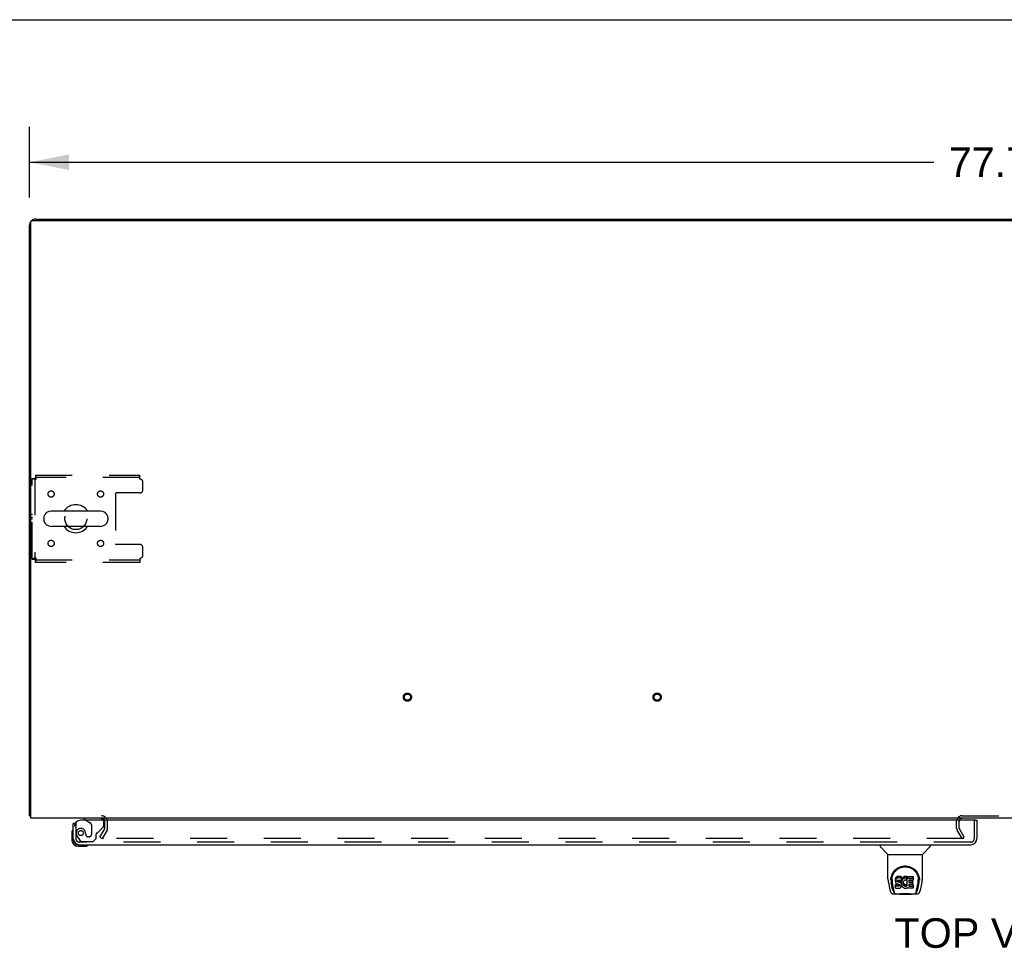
# Model space of a CAD drawing. Header units: inches. Extents: x 0 to 268, y 0 to 174.
# Tile 66 of 71: x 54 to 93, y 136 to 174. Entities that reach past the tile are written whole.
import ezdxf

# ---------------------------------------------------------------- set-up
doc = ezdxf.new("R2010")
doc.units = ezdxf.units.IN
doc.header["$LTSCALE"] = 14.749625
doc.header["$MEASUREMENT"] = 0
doc.linetypes.add('HIDDEN', pattern=[0.2, 0.1, -0.1])
doc.layers.get('0').update_dxf_attribs({"linetype": 'CONTINUOUS'})
for name, color, linetype in [('DEFAULT_2', 8, 'HIDDEN'), ('DIMENSIONS', 7, 'CONTINUOUS'), ('LEFTHAND_DOOR_ASSEMBLY', 7, 'CONTINUOUS'), ('WITNESSMARKS', 7, 'CONTINUOUS')]:
    doc.layers.add(name, color=color, linetype=linetype)
doc.styles.get("Standard").update_dxf_attribs({"font": 'arial.ttf'})
doc.dimstyles.new('DIMSTYLE_1', dxfattribs={"dimtxt": 1.183125, "dimasz": 1.5775, "dimexe": 0.09, "dimexo": 0.07, "dimgap": 0.0375, "dimtad": 0, "dimtih": 1, "dimtoh": 1, "dimzin": 4, "dimdsep": 46, "dimtxsty": 'Standard', "dimblk": '_FILLED', "dimblk1": '_FILLED', "dimblk2": '_FILLED', "dimcen": 0.09, "dimadec": 3, "dimazin": 1, "dimtfac": 1, "dimtdec": 3, "dimtofl": 0, "dimtmove": 0, "dimatfit": 3, "dimldrblk": '_FILLED', "dimfxl": 0, "dimtolj": 1, "dimtzin": 4, "dimarcsym": 0})

# ---------------------------------------------------------------- blocks, each defined once
blk = doc.blocks.new('_FILLED')
at = {"color": 0, "linetype": 'ByBlock'}
blk.add_solid([(0, 0), (-1, 0.2), (-1, -0.2)], dxfattribs=at)
blk = doc.blocks.new('*D1')
at = {"layer": 'DIMENSIONS', "color": 2, "linetype": 'Continuous'}
for p, q in [((54.158, 166.397), (54.158, 169.236)), ((131.908, 166.397), (131.908, 169.236)), ((54.158, 167.816), (90.375, 167.816)), ((131.908, 167.816), (95.692, 167.816))]:
    blk.add_line(p, q, dxfattribs=at)
at = {"layer": 'DIMENSIONS', "color": 2, "linetype": 'Continuous', "xscale": 1.5775, "yscale": 1.5775, "zscale": 1.5775, "rotation": 180}
blk.add_blockref('_FILLED', (54.158, 167.816), dxfattribs=at)
at = {"layer": 'DIMENSIONS', "color": 2, "linetype": 'Continuous', "xscale": 1.5775, "yscale": 1.5775, "zscale": 1.5775}
blk.add_blockref('_FILLED', (131.908, 167.816), dxfattribs=at)
at = {"layer": 'DIMENSIONS', "color": 2, "linetype": 'Continuous', "insert": (93.033, 168.408), "char_height": 1.1831, "width": 4.13434, "attachment_point": 2, "line_spacing_factor": 0.9}
blk.add_mtext('77.75', dxfattribs=at)

msp = doc.modelspace()

# ---------------------------------------------------------------- linework, layer by layer
at = {"color": 7, "linetype": 'Continuous'}
for p, q in [((0, 173.525), (268.175, 173.525)), ((61.658, 165.539), (61.658, 165.487)), ((61.658, 165.539), (124.408, 165.539)), ((93.033, 165.539), (93.033, 165.487)), ((57, 153.845), (55.025, 153.845)), ((54.725, 153.583), (54.725, 153.496)), ((57.3, 153.583), (57.3, 153.496)), ((57, 153.233), (55.025, 153.233)), ((54.21, 141.643), (54.158, 141.643))]:
    msp.add_line(p, q, dxfattribs=at)
at = {"color": 3, "linetype": 'Continuous'}
for p, q in [((54.158, 141.643), (54.158, 165.293)), ((54.21, 141.539), (54.21, 165.427)), ((54.27, 165.487), (131.796, 165.487)), ((54.405, 165.539), (61.658, 165.539)), ((131.856, 141.539), (54.21, 141.539))]:
    msp.add_line(p, q, dxfattribs=at)
for points in [[(54.186, 141.629), (54.182, 141.63), (54.179, 141.631), (54.176, 141.631), (54.173, 141.632), (54.17, 141.633), (54.167, 141.634), (54.165, 141.635), (54.163, 141.636), (54.162, 141.637), (54.161, 141.638), (54.16, 141.639), (54.159, 141.641), (54.158, 141.642), (54.158, 141.643)], [(54.21, 141.624), (54.21, 141.624), (54.206, 141.625), (54.202, 141.626), (54.198, 141.627), (54.194, 141.628), (54.186, 141.629)]]:
    msp.add_lwpolyline(points, dxfattribs=at)
for centre, radius, start, end in [((54.405, 165.293), 0.246, 140.5601, 180), ((54.27, 165.427), 0.06, 90, 180), ((54.405, 165.293), 0.246, 90, 129.4399), ((57.037, 141.397), 0.142, 26.4666, 90), ((91.502, 141.424), 0.115, 115.2249, 161.7477)]:
    msp.add_arc(centre, radius, start, end, dxfattribs=at)
at = {"color": 7, "linetype": 'Continuous'}
for centre, radius, start, end in [((55.025, 153.539), 0.306, 90, 164.3697), ((56.012, 153.539), 0.562, 32.9567, 147.0433), ((57, 153.539), 0.306, 15.6303, 90), ((54.869, 153.583), 0.144, 164.3697, 180), ((54.869, 153.496), 0.144, 180, 195.6303), ((55.025, 153.539), 0.306, 195.6303, 270), ((57, 153.539), 0.306, 270, 344.3697), ((57.156, 153.583), 0.144, 0, 15.6303), ((57.156, 153.496), 0.144, 344.3697, 360), ((56.012, 153.539), 0.562, 212.956, 327.044)]:
    msp.add_arc(centre, radius, start, end, dxfattribs=at)
at = {"layer": 'DEFAULT_2', "color": 8, "linetype": 'HIDDEN'}
for p, q in [((54.262, 151.923), (54.262, 155.155)), ((54.262, 155.155), (54.366, 155.155)), ((54.366, 155.155), (54.366, 151.923)), ((54.396, 155.289), (54.396, 155.185)), ((54.396, 155.289), (58.575, 155.289)), ((58.575, 155.185), (54.396, 155.185)), ((58.575, 155.122), (58.575, 155.289)), ((58.7, 154.696), (58.7, 154.997)), ((58.575, 154.571), (57.63, 154.571)), ((57.6, 154.541), (57.6, 152.538)), ((58.575, 152.508), (57.63, 152.508)), ((58.7, 152.081), (58.7, 152.383)), ((54.262, 151.923), (54.366, 151.923)), ((54.396, 151.789), (54.396, 151.893)), ((54.396, 151.893), (58.575, 151.893)), ((58.575, 151.956), (58.575, 151.789)), ((58.575, 151.789), (54.396, 151.789)), ((91.502, 141.643), (94.564, 141.643)), ((57.179, 141.135), (57.179, 141.397)), ((57.283, 141.135), (57.283, 141.397)), ((91.283, 141.135), (91.283, 141.424)), ((91.387, 141.135), (91.387, 141.424)), ((56.979, 140.779), (57.175, 141.119)), ((56.979, 140.779), (57.069, 140.727)), ((57.265, 141.067), (57.069, 140.727)), ((91.498, 140.727), (91.302, 141.067)), ((91.588, 140.779), (91.392, 141.119)), ((91.498, 140.727), (91.588, 140.779)), ((91.565, 140.727), (57.115, 140.727))]:
    msp.add_line(p, q, dxfattribs=at)
for points in [[(54.262, 155.155), (54.263, 155.153), (54.266, 155.151), (54.272, 155.148), (54.279, 155.146), (54.288, 155.144), (54.299, 155.141), (54.311, 155.139), (54.325, 155.137), (54.34, 155.134), (54.357, 155.132), (54.374, 155.129), (54.392, 155.127), (54.411, 155.125), (54.429, 155.122)], [(54.366, 155.155), (54.367, 155.153), (54.368, 155.151), (54.37, 155.148), (54.373, 155.146), (54.376, 155.144), (54.38, 155.141), (54.385, 155.139), (54.39, 155.137), (54.396, 155.134), (54.402, 155.132), (54.408, 155.129), (54.415, 155.127), (54.422, 155.125), (54.429, 155.122)], [(54.429, 155.122), (54.427, 155.141), (54.425, 155.16), (54.422, 155.178), (54.42, 155.195), (54.418, 155.211), (54.415, 155.227), (54.413, 155.24), (54.41, 155.253), (54.408, 155.264), (54.406, 155.273), (54.403, 155.28), (54.401, 155.285), (54.399, 155.288), (54.396, 155.289)], [(54.429, 155.122), (54.427, 155.129), (54.425, 155.136), (54.422, 155.143), (54.42, 155.15), (54.418, 155.156), (54.415, 155.162), (54.413, 155.167), (54.41, 155.172), (54.408, 155.176), (54.406, 155.179), (54.403, 155.182), (54.401, 155.184), (54.399, 155.185), (54.396, 155.185)], [(54.429, 151.956), (54.411, 151.954), (54.392, 151.952), (54.374, 151.949), (54.357, 151.947), (54.34, 151.945), (54.325, 151.942), (54.311, 151.94), (54.299, 151.938), (54.288, 151.935), (54.279, 151.933), (54.272, 151.93), (54.266, 151.928), (54.263, 151.926), (54.262, 151.923)], [(54.429, 151.956), (54.422, 151.954), (54.415, 151.952), (54.408, 151.949), (54.402, 151.947), (54.396, 151.945), (54.39, 151.942), (54.385, 151.94), (54.38, 151.938), (54.376, 151.935), (54.373, 151.933), (54.37, 151.93), (54.368, 151.928), (54.367, 151.926), (54.366, 151.923)], [(54.396, 151.789), (54.399, 151.79), (54.401, 151.794), (54.403, 151.799), (54.406, 151.806), (54.408, 151.815), (54.41, 151.826), (54.413, 151.838), (54.415, 151.852), (54.418, 151.868), (54.42, 151.884), (54.422, 151.901), (54.425, 151.919), (54.427, 151.938), (54.429, 151.956)], [(54.396, 151.893), (54.399, 151.894), (54.401, 151.895), (54.403, 151.897), (54.406, 151.9), (54.408, 151.903), (54.41, 151.907), (54.413, 151.912), (54.415, 151.917), (54.418, 151.923), (54.42, 151.929), (54.422, 151.936), (54.425, 151.942), (54.427, 151.949), (54.429, 151.956)], [(57.097, 140.752), (57.096, 140.75), (57.095, 140.748), (57.095, 140.746), (57.095, 140.744), (57.095, 140.744)], [(57.095, 140.744), (57.095, 140.742), (57.095, 140.74), (57.096, 140.739), (57.097, 140.737), (57.098, 140.735), (57.099, 140.733), (57.101, 140.732), (57.102, 140.731), (57.104, 140.73), (57.106, 140.729), (57.108, 140.728)], [(57.115, 140.727), (57.113, 140.727), (57.11, 140.727), (57.108, 140.728)]]:
    msp.add_lwpolyline(points, dxfattribs=at)
for centre, radius in [((55.023, 154.529), 0.125), ((57.002, 154.529), 0.125), ((56.012, 153.539), 0.438), ((55.023, 152.55), 0.125), ((57.002, 152.55), 0.125), ((69.29, 146.393), 0.164), ((69.29, 146.393), 0.124), ((79.29, 146.393), 0.164), ((79.29, 146.393), 0.124)]:
    msp.add_circle(centre, radius, dxfattribs=at)
for centre, radius, start, end in [((58.575, 154.997), 0.125, 0, 90), ((57.63, 154.541), 0.03, 90, 180), ((58.575, 154.696), 0.125, 270, 360), ((57.63, 152.538), 0.03, 180, 270), ((58.575, 152.383), 0.125, 0, 90), ((58.575, 152.081), 0.125, 270, 360), ((57.037, 141.397), 0.246, 0, 90), ((91.502, 141.424), 0.219, 90, 180), ((57.037, 141.397), 0.142, 0, 26.4666), ((91.502, 141.424), 0.115, 161.7477, 180), ((91.502, 141.424), 0.115, 90, 115.2249), ((57.146, 141.135), 0.033, 330, 360), ((57.146, 141.135), 0.137, 330, 360), ((91.42, 141.135), 0.137, 180, 210), ((91.42, 141.135), 0.033, 180, 210)]:
    msp.add_arc(centre, radius, start, end, dxfattribs=at)
at = {"layer": 'LEFTHAND_DOOR_ASSEMBLY', "color": 3, "linetype": 'Continuous'}
for p, q in [((55.908, 140.728), (55.908, 141.335)), ((92.034, 141.46), (56.2, 141.46)), ((92.096, 141.46), (92.096, 140.728)), ((56.155, 140.481), (91.849, 140.481))]:
    msp.add_line(p, q, dxfattribs=at)
at = {"layer": 'LEFTHAND_DOOR_ASSEMBLY', "color": 7, "linetype": 'Continuous'}
for p, q in [((55.984, 141.335), (55.908, 141.335)), ((56.35, 141.539), (56.35, 141.5)), ((56.35, 141.5), (56.419, 141.46)), ((92.034, 141.46), (92.096, 141.46)), ((55.848, 140.941), (55.848, 140.684)), ((55.908, 140.728), (55.908, 140.684)), ((56.111, 140.481), (56.155, 140.481)), ((56.111, 140.421), (56.368, 140.421)), ((88.217, 140.481), (88.217, 140.419)), ((88.526, 140.093), (88.228, 140.391)), ((89.916, 140.093), (90.213, 140.391)), ((90.225, 140.481), (90.225, 140.419)), ((88.532, 140.088), (89.91, 140.088)), ((88.532, 139.116), (88.532, 140.088)), ((89.91, 139.116), (89.91, 140.088)), ((88.865, 139.185), (88.851, 139.165)), ((88.873, 139.193), (88.865, 139.185)), ((88.865, 139.118), (88.865, 139.185)), ((88.883, 139.199), (88.873, 139.193)), ((88.873, 139.126), (88.873, 139.193)), ((88.904, 139.209), (88.883, 139.199)), ((88.883, 139.133), (88.883, 139.199)), ((88.928, 139.216), (88.904, 139.209)), ((88.904, 139.142), (88.904, 139.209)), ((89.067, 139.216), (88.928, 139.216)), ((88.928, 139.15), (88.928, 139.216)), ((89.069, 139.174), (89.067, 139.216)), ((89.067, 139.15), (89.067, 139.216)), ((89.145, 139.186), (89.129, 139.171)), ((89.163, 139.199), (89.145, 139.186)), ((89.145, 139.119), (89.145, 139.186)), ((89.184, 139.208), (89.163, 139.199)), ((89.163, 139.132), (89.163, 139.199)), ((89.205, 139.213), (89.184, 139.208)), ((89.184, 139.141), (89.184, 139.208)), ((89.228, 139.215), (89.205, 139.213)), ((89.205, 139.146), (89.205, 139.213)), ((89.228, 139.215), (89.25, 139.215)), ((89.228, 139.148), (89.228, 139.215)), ((89.261, 139.213), (89.25, 139.215)), ((89.25, 139.148), (89.25, 139.215)), ((89.272, 139.209), (89.261, 139.213)), ((89.261, 139.146), (89.261, 139.213)), ((89.29, 139.197), (89.272, 139.209)), ((89.272, 139.143), (89.272, 139.209)), ((89.29, 139.197), (89.29, 139.131)), ((89.292, 139.194), (89.292, 139.131)), ((89.301, 139.214), (89.537, 139.214)), ((89.301, 138.822), (89.301, 139.214)), ((89.542, 139.21), (89.542, 139.069)), ((88.547, 138.973), (88.612, 138.667)), ((88.65, 139.061), (88.65, 139.061)), ((88.657, 139.148), (88.656, 139.084)), ((88.719, 138.695), (88.666, 138.966)), ((88.694, 139.074), (88.694, 139.051)), ((88.703, 138.953), (88.76, 138.66)), ((88.836, 139.119), (88.835, 139.096)), ((88.835, 139.029), (88.835, 139.096)), ((88.836, 139.052), (88.835, 139.029)), ((88.835, 139.029), (88.835, 139.005)), ((88.835, 139.005), (88.839, 138.981)), ((88.842, 139.143), (88.836, 139.119)), ((88.836, 139.052), (88.836, 139.119)), ((88.842, 139.076), (88.836, 139.052)), ((88.837, 138.743), (88.837, 138.885)), ((88.839, 138.981), (88.848, 138.959)), ((88.851, 139.165), (88.842, 139.143)), ((88.842, 139.076), (88.842, 139.143)), ((88.851, 139.098), (88.842, 139.076)), ((88.901, 138.89), (88.842, 138.889)), ((88.842, 138.822), (88.842, 138.889)), ((88.901, 138.823), (88.842, 138.822)), ((88.848, 138.959), (88.861, 138.939)), ((88.851, 139.098), (88.851, 139.165)), ((88.865, 139.118), (88.851, 139.098)), ((88.861, 138.939), (88.877, 138.922)), ((88.873, 139.126), (88.865, 139.118)), ((88.883, 139.133), (88.873, 139.126)), ((88.877, 138.922), (88.897, 138.909)), ((88.904, 139.142), (88.883, 139.133)), ((88.897, 138.909), (88.908, 138.904)), ((88.962, 138.89), (88.901, 138.89)), ((88.901, 138.823), (88.901, 138.89)), ((88.962, 138.823), (88.901, 138.823)), ((88.928, 139.15), (88.904, 139.142)), ((88.906, 139.032), (88.908, 139.047)), ((88.906, 139.01), (88.906, 139.032)), ((88.906, 139.017), (88.906, 139.032)), ((88.906, 139.01), (88.906, 139.017)), ((88.909, 139.002), (88.906, 139.01)), ((88.908, 139.047), (88.912, 139.054)), ((88.908, 138.904), (88.92, 138.902)), ((88.909, 139.002), (88.909, 139.047)), ((88.913, 138.996), (88.909, 139.002)), ((88.912, 139.054), (88.917, 139.059)), ((88.913, 138.996), (88.913, 139.055)), ((88.919, 138.992), (88.913, 138.996)), ((88.917, 139.059), (88.932, 139.063)), ((88.934, 139.055), (88.919, 139.059)), ((88.919, 139.059), (88.919, 139.059)), ((88.919, 138.992), (88.919, 139.059)), ((88.934, 138.988), (88.919, 138.992)), ((88.92, 138.902), (88.967, 138.902)), ((89.067, 139.15), (88.928, 139.15)), ((88.932, 139.063), (88.947, 139.064)), ((88.958, 139.056), (88.934, 139.055)), ((88.934, 138.988), (88.934, 139.055)), ((88.958, 138.989), (88.934, 138.988)), ((88.947, 139.064), (89.059, 139.064)), ((88.982, 139.054), (88.958, 139.056)), ((88.958, 138.989), (88.958, 139.056)), ((88.982, 138.988), (88.958, 138.989)), ((88.977, 138.891), (88.962, 138.89)), ((88.962, 138.823), (88.962, 138.89)), ((88.977, 138.824), (88.962, 138.823)), ((88.967, 138.902), (88.975, 138.901)), ((88.975, 138.901), (88.982, 138.899)), ((88.983, 138.895), (88.977, 138.891)), ((88.977, 138.824), (88.977, 138.891)), ((88.983, 138.828), (88.977, 138.824)), ((89.005, 139.049), (88.982, 139.054)), ((88.982, 138.988), (88.982, 139.054)), ((89.005, 138.982), (88.982, 138.988)), ((88.982, 138.899), (88.988, 138.894)), ((88.985, 138.896), (88.983, 138.895)), ((88.983, 138.828), (88.983, 138.895)), ((88.989, 138.833), (88.983, 138.828)), ((88.988, 138.894), (88.993, 138.888)), ((88.989, 138.833), (88.989, 138.893)), ((88.998, 138.845), (88.989, 138.833)), ((88.993, 138.888), (88.999, 138.875)), ((88.998, 138.845), (88.998, 138.877)), ((89.001, 138.852), (88.998, 138.845)), ((88.999, 138.875), (89.002, 138.86)), ((89.001, 138.852), (89.001, 138.864)), ((89.002, 138.86), (89.001, 138.852)), ((89.016, 139.044), (89.005, 139.049)), ((89.005, 138.982), (89.005, 139.049)), ((89.016, 138.978), (89.005, 138.982)), ((89.026, 139.038), (89.016, 139.044)), ((89.016, 138.978), (89.016, 139.044)), ((89.026, 138.971), (89.016, 138.978)), ((89.043, 139.021), (89.026, 139.038)), ((89.026, 138.971), (89.026, 139.038)), ((89.043, 138.954), (89.026, 138.971)), ((89.056, 139.001), (89.043, 139.021)), ((89.043, 138.954), (89.043, 139.021)), ((89.056, 138.934), (89.043, 138.954)), ((89.046, 138.774), (89.053, 138.784)), ((89.053, 138.784), (89.058, 138.795)), ((89.066, 138.979), (89.056, 139.001)), ((89.056, 138.934), (89.056, 139.001)), ((89.066, 138.912), (89.056, 138.934)), ((89.058, 138.795), (89.067, 138.818)), ((89.059, 139.064), (89.065, 139.065)), ((89.065, 139.065), (89.067, 139.07)), ((89.067, 138.975), (89.066, 138.979)), ((89.066, 138.912), (89.066, 138.979)), ((89.072, 138.889), (89.066, 138.912)), ((89.069, 139.107), (89.067, 139.15)), ((89.067, 139.07), (89.068, 139.083)), ((89.071, 139.052), (89.067, 139.008)), ((89.067, 138.941), (89.067, 139.008)), ((89.071, 138.986), (89.067, 138.941)), ((89.067, 138.941), (89.068, 138.919)), ((89.067, 138.818), (89.073, 138.841)), ((89.068, 139.083), (89.069, 139.107)), ((89.068, 138.919), (89.071, 138.897)), ((89.069, 139.107), (89.069, 139.174)), ((89.076, 139.074), (89.071, 139.052)), ((89.071, 138.986), (89.071, 139.052)), ((89.076, 139.008), (89.071, 138.986)), ((89.071, 138.897), (89.075, 138.875)), ((89.075, 138.865), (89.072, 138.889)), ((89.073, 138.841), (89.075, 138.865)), ((89.075, 138.865), (89.075, 138.879)), ((89.075, 138.875), (89.082, 138.854)), ((89.082, 139.096), (89.076, 139.074)), ((89.076, 139.008), (89.076, 139.074)), ((89.082, 139.029), (89.076, 139.008)), ((89.09, 139.116), (89.082, 139.096)), ((89.082, 139.029), (89.082, 139.096)), ((89.09, 139.05), (89.082, 139.029)), ((89.082, 138.854), (89.104, 138.815)), ((89.101, 139.136), (89.09, 139.116)), ((89.09, 139.05), (89.09, 139.116)), ((89.101, 139.069), (89.09, 139.05)), ((89.114, 139.154), (89.101, 139.136)), ((89.101, 139.069), (89.101, 139.136)), ((89.114, 139.087), (89.101, 139.069)), ((89.104, 138.815), (89.116, 138.796)), ((89.129, 139.171), (89.114, 139.154)), ((89.114, 139.087), (89.114, 139.154)), ((89.129, 139.104), (89.114, 139.087)), ((89.116, 138.796), (89.131, 138.78)), ((89.129, 139.104), (89.129, 139.171)), ((89.145, 139.119), (89.129, 139.104)), ((89.137, 138.957), (89.136, 138.93)), ((89.136, 138.93), (89.138, 138.917)), ((89.14, 138.984), (89.137, 138.957)), ((89.138, 138.917), (89.138, 138.957)), ((89.138, 138.917), (89.141, 138.904)), ((89.139, 138.976), (89.141, 138.971)), ((89.144, 138.996), (89.14, 138.984)), ((89.141, 138.971), (89.151, 138.946)), ((89.141, 138.904), (89.141, 138.971)), ((89.141, 138.904), (89.151, 138.879)), ((89.15, 139.008), (89.144, 138.996)), ((89.163, 139.132), (89.145, 139.119)), ((89.164, 139.031), (89.15, 139.008)), ((89.151, 138.946), (89.164, 138.923)), ((89.151, 138.879), (89.151, 138.946)), ((89.151, 138.879), (89.164, 138.856)), ((89.184, 139.141), (89.163, 139.132)), ((89.172, 139.042), (89.164, 139.031)), ((89.164, 138.923), (89.173, 138.913)), ((89.164, 138.856), (89.164, 138.923)), ((89.164, 138.856), (89.173, 138.846)), ((89.183, 139.049), (89.172, 139.042)), ((89.173, 138.913), (89.183, 138.904)), ((89.173, 138.846), (89.173, 138.913)), ((89.173, 138.846), (89.183, 138.837)), ((89.208, 139.06), (89.183, 139.049)), ((89.183, 138.904), (89.194, 138.897)), ((89.183, 138.837), (89.183, 138.904)), ((89.183, 138.837), (89.194, 138.83)), ((89.205, 139.146), (89.184, 139.141)), ((89.194, 138.897), (89.207, 138.892)), ((89.194, 138.83), (89.194, 138.897)), ((89.194, 138.83), (89.207, 138.825)), ((89.228, 139.148), (89.205, 139.146)), ((89.207, 138.892), (89.22, 138.889)), ((89.207, 138.825), (89.207, 138.892)), ((89.207, 138.825), (89.22, 138.823)), ((89.221, 139.063), (89.208, 139.06)), ((89.22, 138.889), (89.233, 138.889)), ((89.22, 138.823), (89.22, 138.889)), ((89.22, 138.823), (89.233, 138.822)), ((89.234, 139.063), (89.221, 139.063)), ((89.25, 139.148), (89.228, 139.148)), ((89.233, 138.889), (89.246, 138.891)), ((89.233, 138.822), (89.233, 138.889)), ((89.233, 138.822), (89.246, 138.824)), ((89.247, 139.06), (89.234, 139.063)), ((89.246, 138.891), (89.259, 138.895)), ((89.246, 138.824), (89.246, 138.891)), ((89.246, 138.824), (89.259, 138.828)), ((89.26, 139.055), (89.247, 139.06)), ((89.261, 139.146), (89.25, 139.148)), ((89.259, 138.895), (89.271, 138.9)), ((89.259, 138.828), (89.259, 138.895)), ((89.259, 138.828), (89.271, 138.834)), ((89.272, 139.143), (89.261, 139.146)), ((89.292, 139.125), (89.266, 139.057)), ((89.271, 138.9), (89.282, 138.908)), ((89.271, 138.834), (89.271, 138.9)), ((89.271, 138.834), (89.282, 138.841)), ((89.29, 139.131), (89.272, 139.143)), ((89.282, 138.908), (89.282, 138.841)), ((89.289, 138.907), (89.301, 138.889)), ((89.289, 138.84), (89.301, 138.822)), ((89.301, 139.148), (89.537, 139.148)), ((89.371, 139.06), (89.371, 138.992)), ((89.372, 138.901), (89.372, 138.824)), ((89.537, 139.064), (89.375, 139.064)), ((89.375, 139.055), (89.506, 139.055)), ((89.375, 138.988), (89.506, 138.988)), ((89.506, 138.906), (89.376, 138.906)), ((89.376, 138.886), (89.538, 138.886)), ((89.376, 138.819), (89.538, 138.819)), ((89.511, 139.05), (89.511, 138.91)), ((89.542, 138.882), (89.542, 138.743)), ((89.681, 138.66), (89.738, 138.95)), ((89.722, 138.695), (89.775, 138.966)), ((89.738, 138.95), (89.739, 138.954)), ((89.785, 139.148), (89.786, 139.084)), ((89.792, 139.061), (89.792, 139.061)), ((89.83, 138.667), (89.895, 138.973)), ((88.736, 138.513), (88.963, 138.513)), ((88.771, 138.592), (88.778, 138.592)), ((88.776, 138.596), (88.78, 138.586)), ((88.78, 138.585), (88.78, 138.586)), ((88.823, 138.513), (88.821, 138.513)), ((88.842, 138.738), (88.986, 138.738)), ((88.983, 138.493), (88.962, 138.514)), ((89.459, 138.493), (88.983, 138.493)), ((88.986, 138.738), (88.998, 138.74)), ((88.998, 138.74), (89.009, 138.744)), ((89.009, 138.744), (89.029, 138.758)), ((89.029, 138.758), (89.046, 138.774)), ((89.131, 138.78), (89.148, 138.765)), ((89.148, 138.765), (89.165, 138.751)), ((89.165, 138.751), (89.175, 138.746)), ((89.175, 138.746), (89.186, 138.742)), ((89.186, 138.742), (89.207, 138.737)), ((89.207, 138.737), (89.229, 138.734)), ((89.229, 138.734), (89.251, 138.737)), ((89.251, 138.737), (89.273, 138.744)), ((89.273, 138.744), (89.292, 138.755)), ((89.302, 138.756), (89.292, 138.756)), ((89.292, 138.755), (89.292, 138.756)), ((89.302, 138.743), (89.302, 138.756)), ((89.538, 138.738), (89.307, 138.738)), ((89.459, 138.493), (89.48, 138.514)), ((89.479, 138.513), (89.706, 138.513)), ((89.62, 138.513), (89.619, 138.513)), ((89.661, 138.585), (89.662, 138.586)), ((89.662, 138.586), (89.665, 138.596)), ((89.664, 138.592), (89.671, 138.592))]:
    msp.add_line(p, q, dxfattribs=at)
at = {"layer": 'LEFTHAND_DOOR_ASSEMBLY', "color": 8, "linetype": 'HIDDEN'}
for p, q in [((56.012, 141.335), (55.984, 141.335)), ((56.012, 141.335), (56.012, 140.728)), ((56.98, 141.539), (56.35, 141.539)), ((56.419, 141.46), (56.588, 141.362)), ((56.638, 141.276), (56.638, 140.896)), ((56.889, 140.97), (57.108, 141.189)), ((57.137, 141.26), (57.137, 141.382)), ((91.992, 140.728), (91.992, 141.46)), ((56.087, 140.784), (56.188, 140.64)), ((56.409, 140.896), (56.409, 140.885)), ((56.54, 140.798), (56.507, 140.798)), ((56.83, 140.732), (56.83, 140.911)), ((91.849, 140.585), (56.155, 140.585)), ((56.253, 140.606), (56.704, 140.606)), ((56.704, 140.606), (56.83, 140.732))]:
    msp.add_line(p, q, dxfattribs=at)
at = {"layer": 'LEFTHAND_DOOR_ASSEMBLY', "color": 7, "linetype": 'Continuous'}
for points in [[(88.65, 139.074), (88.653, 139.115), (88.659, 139.165), (88.67, 139.212), (88.684, 139.256), (88.701, 139.298), (88.721, 139.337), (88.744, 139.374), (88.769, 139.409), (88.796, 139.442), (88.825, 139.472), (88.857, 139.501), (88.891, 139.526), (88.926, 139.55), (88.964, 139.57), (89.004, 139.589), (89.045, 139.604), (89.088, 139.616), (89.131, 139.625), (89.176, 139.63), (89.221, 139.632), (89.266, 139.63), (89.311, 139.624), (89.355, 139.616), (89.397, 139.604), (89.439, 139.588), (89.478, 139.57), (89.516, 139.549), (89.552, 139.526), (89.585, 139.5), (89.617, 139.472), (89.646, 139.441), (89.673, 139.409), (89.698, 139.374), (89.721, 139.336), (89.74, 139.297), (89.758, 139.255), (89.772, 139.211), (89.782, 139.164), (89.789, 139.114), (89.792, 139.074)], [(88.694, 139.074), (88.694, 139.094), (88.696, 139.118), (88.698, 139.142), (88.702, 139.166), (88.707, 139.19), (88.713, 139.213), (88.719, 139.235), (88.727, 139.258), (88.736, 139.279), (88.745, 139.3), (88.755, 139.321), (88.766, 139.34), (88.778, 139.359), (88.79, 139.377), (88.803, 139.394), (88.816, 139.411), (88.829, 139.427), (88.843, 139.442), (88.858, 139.456), (88.872, 139.469), (88.887, 139.482), (88.903, 139.494), (88.918, 139.505), (88.934, 139.516), (88.949, 139.526), (88.965, 139.535), (88.981, 139.543), (88.997, 139.551), (89.013, 139.558), (89.029, 139.565), (89.045, 139.571), (89.061, 139.576), (89.077, 139.581), (89.093, 139.585), (89.109, 139.589), (89.124, 139.592), (89.14, 139.595), (89.156, 139.597), (89.172, 139.599), (89.188, 139.6), (89.204, 139.601), (89.22, 139.601), (89.236, 139.601), (89.252, 139.6), (89.268, 139.599), (89.284, 139.597), (89.3, 139.595), (89.316, 139.592), (89.332, 139.589), (89.348, 139.585), (89.364, 139.581), (89.38, 139.576), (89.396, 139.571), (89.412, 139.565), (89.428, 139.559), (89.444, 139.551), (89.46, 139.544), (89.476, 139.535), (89.491, 139.526), (89.507, 139.516), (89.523, 139.506), (89.538, 139.495), (89.553, 139.483), (89.568, 139.47), (89.583, 139.457), (89.598, 139.442), (89.612, 139.427), (89.625, 139.411), (89.639, 139.395), (89.652, 139.377), (89.664, 139.359), (89.675, 139.34), (89.686, 139.321), (89.697, 139.301), (89.706, 139.28), (89.715, 139.258), (89.722, 139.236), (89.729, 139.213), (89.735, 139.19), (89.74, 139.167), (89.743, 139.143), (89.746, 139.118), (89.747, 139.094), (89.748, 139.074)], [(88.532, 139.116), (88.533, 139.083), (88.536, 139.043), (88.541, 139.004), (88.547, 138.973)], [(88.65, 139.061), (88.65, 139.066), (88.65, 139.074)], [(88.694, 139.051), (88.694, 139.035), (88.696, 139.006), (88.699, 138.978), (88.703, 138.953)], [(88.842, 138.889), (88.841, 138.889), (88.841, 138.889), (88.84, 138.889), (88.84, 138.889), (88.84, 138.889), (88.839, 138.888), (88.839, 138.888), (88.838, 138.888), (88.838, 138.887), (88.838, 138.887), (88.838, 138.886), (88.837, 138.886), (88.837, 138.885), (88.837, 138.885)], [(88.842, 138.822), (88.841, 138.822), (88.841, 138.822), (88.84, 138.822), (88.84, 138.822), (88.84, 138.822), (88.839, 138.822), (88.839, 138.821), (88.838, 138.821), (88.838, 138.821), (88.838, 138.82), (88.838, 138.82), (88.837, 138.819), (88.837, 138.818), (88.837, 138.818)], [(89.739, 138.954), (89.739, 138.957), (89.74, 138.96), (89.74, 138.963), (89.741, 138.966), (89.741, 138.969), (89.742, 138.972), (89.742, 138.976), (89.743, 138.979), (89.743, 138.983), (89.744, 138.986), (89.744, 138.99), (89.745, 138.994), (89.745, 138.998), (89.745, 139.002), (89.746, 139.006), (89.746, 139.011), (89.747, 139.015), (89.747, 139.019), (89.747, 139.024), (89.747, 139.029), (89.747, 139.033), (89.748, 139.038), (89.748, 139.043), (89.748, 139.049), (89.748, 139.074)], [(89.792, 139.074), (89.792, 139.067), (89.792, 139.061)], [(89.895, 138.973), (89.9, 139.003), (89.906, 139.043), (89.909, 139.083), (89.91, 139.117)], [(88.612, 138.667), (88.615, 138.654), (88.62, 138.636), (88.625, 138.619), (88.63, 138.604), (88.636, 138.591), (88.642, 138.578), (88.648, 138.567), (88.655, 138.556), (88.663, 138.547), (88.672, 138.538), (88.683, 138.53), (88.694, 138.523), (88.706, 138.518), (88.719, 138.514), (88.733, 138.513), (88.736, 138.513)], [(88.76, 138.66), (88.763, 138.648), (88.766, 138.635), (88.769, 138.621), (88.773, 138.608), (88.776, 138.596)], [(88.78, 138.585), (88.785, 138.573), (88.792, 138.56), (88.798, 138.55), (88.805, 138.541), (88.812, 138.532), (88.82, 138.525), (88.829, 138.52), (88.839, 138.516), (88.849, 138.513), (88.857, 138.513)], [(88.937, 138.513), (88.958, 138.513), (88.98, 138.515), (89.003, 138.517), (89.028, 138.52), (89.054, 138.523), (89.08, 138.526), (89.108, 138.528), (89.136, 138.531), (89.165, 138.532), (89.194, 138.533), (89.223, 138.534), (89.252, 138.533), (89.282, 138.532), (89.31, 138.53), (89.338, 138.528), (89.365, 138.525), (89.391, 138.522), (89.416, 138.52), (89.44, 138.517), (89.463, 138.515), (89.484, 138.513), (89.504, 138.513)], [(88.937, 138.513), (88.959, 138.513), (88.986, 138.515), (89.014, 138.518), (89.071, 138.523)], [(89.071, 138.523), (89.1, 138.526), (89.129, 138.528), (89.159, 138.53), (89.19, 138.531), (89.22, 138.532), (89.251, 138.531), (89.281, 138.53), (89.311, 138.529), (89.341, 138.526), (89.37, 138.523), (89.428, 138.518)], [(89.428, 138.518), (89.455, 138.515), (89.482, 138.513), (89.504, 138.513)], [(89.585, 138.513), (89.593, 138.513), (89.603, 138.516), (89.612, 138.52), (89.621, 138.525), (89.63, 138.532), (89.637, 138.54), (89.644, 138.55), (89.65, 138.56), (89.656, 138.573), (89.661, 138.585)], [(89.665, 138.596), (89.669, 138.608), (89.673, 138.621), (89.676, 138.635), (89.679, 138.648), (89.681, 138.66)], [(89.706, 138.513), (89.708, 138.513), (89.721, 138.514), (89.734, 138.518), (89.747, 138.523), (89.758, 138.529), (89.769, 138.537), (89.778, 138.546), (89.786, 138.556), (89.793, 138.566), (89.8, 138.578), (89.806, 138.59), (89.812, 138.604), (89.817, 138.619), (89.822, 138.636), (89.827, 138.654), (89.83, 138.667)]]:
    msp.add_lwpolyline(points, dxfattribs=at)
at = {"layer": 'LEFTHAND_DOOR_ASSEMBLY', "color": 8, "linetype": 'HIDDEN'}
msp.add_circle((56.212, 140.948), 0.101, dxfattribs=at)
at = {"layer": 'LEFTHAND_DOOR_ASSEMBLY', "color": 3, "linetype": 'Continuous'}
for centre, radius, start, end in [((56.2, 141.21), 0.25, 90, 180), ((92.034, 141.44), 0.02, 0, 90), ((56.155, 140.728), 0.246, 180, 270), ((91.849, 140.728), 0.246, 270, 360)]:
    msp.add_arc(centre, radius, start, end, dxfattribs=at)
at = {"layer": 'LEFTHAND_DOOR_ASSEMBLY', "color": 8, "linetype": 'HIDDEN'}
for centre, radius, start, end in [((56.538, 141.276), 0.1, 0, 59.908), ((57.037, 141.26), 0.1, 315, 360), ((56.98, 141.382), 0.157, 0, 29.8303), ((56.212, 140.948), 0.187, 17.8482, 196.8439), ((56.402, 141.006), 0.386, 196.8439, 215.1), ((56.016, 140.885), 0.393, 1.6599, 17.9298), ((56.507, 140.896), 0.098, 180, 270), ((56.54, 140.896), 0.098, 270, 360), ((56.869, 140.911), 0.039, 111.6096, 180), ((56.818, 141.041), 0.1, 291.6096, 315), ((56.155, 140.728), 0.142, 180, 270), ((56.253, 140.685), 0.079, 215.1, 270), ((91.849, 140.728), 0.142, 270, 360)]:
    msp.add_arc(centre, radius, start, end, dxfattribs=at)
at = {"layer": 'LEFTHAND_DOOR_ASSEMBLY', "color": 7, "linetype": 'Continuous'}
for centre, radius, start, end in [((56.98, 141.382), 0.157, 29.8303, 90), ((56.098, 140.941), 0.25, 149.1101, 180), ((55.897, 141.061), 0.015, 96.3796, 149.1101), ((55.893, 141.061), 0.015, 0, 83.6204), ((56.111, 140.684), 0.263, 180, 270), ((56.111, 140.684), 0.203, 180, 270), ((56.368, 140.671), 0.25, 270, 300.8899), ((56.488, 140.466), 0.015, 6.3796, 90), ((56.488, 140.47), 0.015, 300.8899, 353.6204), ((88.256, 140.419), 0.0394, 180, 225), ((90.185, 140.419), 0.0394, 315, 360), ((88.54, 140.107), 0.0197, 225, 262.5), ((89.902, 140.107), 0.0197, 277.5, 315)]:
    msp.add_arc(centre, radius, start, end, dxfattribs=at)
for centre, major_axis, ratio, start_param, end_param in [((89.221, 139.074), (0, 0.565), 0.999848, 1.137008, 1.76365), ((89.288, 139.194), (0, 0.00448), 1, -1.566905, -0.665444), ((89.537, 139.21), (0.00448, 0), 1, 0, 1.570796), ((89.221, 139.074), (0, 0.565), 0.999848, 4.519536, 5.145564), ((89.261, 139.059), (0, 0.00448), 1, -3.557718, -1.937287), ((89.285, 138.904), (0.00448, 0), 1, 0.594971, 2.222579), ((89.285, 138.837), (0.00448, 0), 1, 0.594971, 2.222579), ((89.288, 139.127), (0, 0.00448), 1, -1.566955, -0.665444), ((89.288, 139.127), (0.00448, 0), 1, -0.366491, 0.003842), ((89.375, 139.06), (0.00448, 0), 1, 1.570796, 3.141593), ((89.375, 139.059), (0.00448, 0), 1, -2.747639, -2.073069), ((89.375, 138.992), (0.00448, 0), 1, -3.141593, -1.570796), ((89.376, 138.901), (0.00448, 0), 1, 1.570796, 3.141593), ((89.376, 138.891), (0.00448, 0), 1, -3.141593, -1.570796), ((89.376, 138.824), (0.00448, 0), 1, -3.141593, -1.570796), ((89.375, 139.059), (0, 0.00448), 1, -3.643865, -3.141593), ((89.506, 139.05), (0.00448, 0), 1, 0, 1.570796), ((89.506, 138.983), (0.00448, 0), 1, 0, 1.570796), ((89.506, 138.91), (0.00448, 0), 1, -1.570796, 0), ((89.537, 139.143), (0.00448, 0), 1, 0, 1.570796), ((89.537, 139.069), (0.00448, 0), 1, -1.570796, 0), ((89.538, 138.882), (0.00448, 0), 1, 0, 1.570796), ((89.538, 138.815), (0.00448, 0), 1, 0, 1.570796), ((88.777, 138.946), (0.007, 0.354), 0.213027, -3.923008, -3.13761), ((88.842, 138.743), (0, 0.00483), 1, 1.570796, 3.141593), ((89.307, 138.743), (0.00448, 0), 1, -3.141593, -1.570796), ((89.538, 138.743), (0.00448, 0), 1, -1.570796, 0), ((89.665, 138.946), (-0.007, 0.354), 0.213027, -3.145575, -2.360177)]:
    msp.add_ellipse(centre, major_axis=major_axis, ratio=ratio, start_param=start_param, end_param=end_param, dxfattribs=at)
at = {"layer": 'WITNESSMARKS', "color": 40, "linetype": 'Continuous'}
for p, q in [((54.21, 153.727), (54.273, 153.727)), ((54.21, 153.602), (54.273, 153.602)), ((54.21, 153.539), (54.273, 153.539))]:
    msp.add_line(p, q, dxfattribs=at)

# ---------------------------------------------------------------- texts
at = {"layer": 'DIMENSIONS', "color": 2, "linetype": 'Continuous', "insert": (92.834, 137.537), "char_height": 1.1831, "width": 8.06196, "attachment_point": 2, "line_spacing_factor": 0.9}
msp.add_mtext('TOP VIEW', dxfattribs=at)

# ---------------------------------------------------------------- dimensions: what is measured, and where the dimension line sits
at = {"layer": 'DIMENSIONS', "color": 2, "linetype": 'Continuous'}
dim = msp.add_linear_dim(base=(54.158, 167.816), p1=(131.908, 169.306), p2=(54.158, 169.306), angle=180, dimstyle='DIMSTYLE_1', dxfattribs=at)
dim.commit()
dim.dimension.update_dxf_attribs({"geometry": '*D1', "text_midpoint": (93.037, 167.801), "dimtype": 160})

doc.saveas('drawing.dxf')
